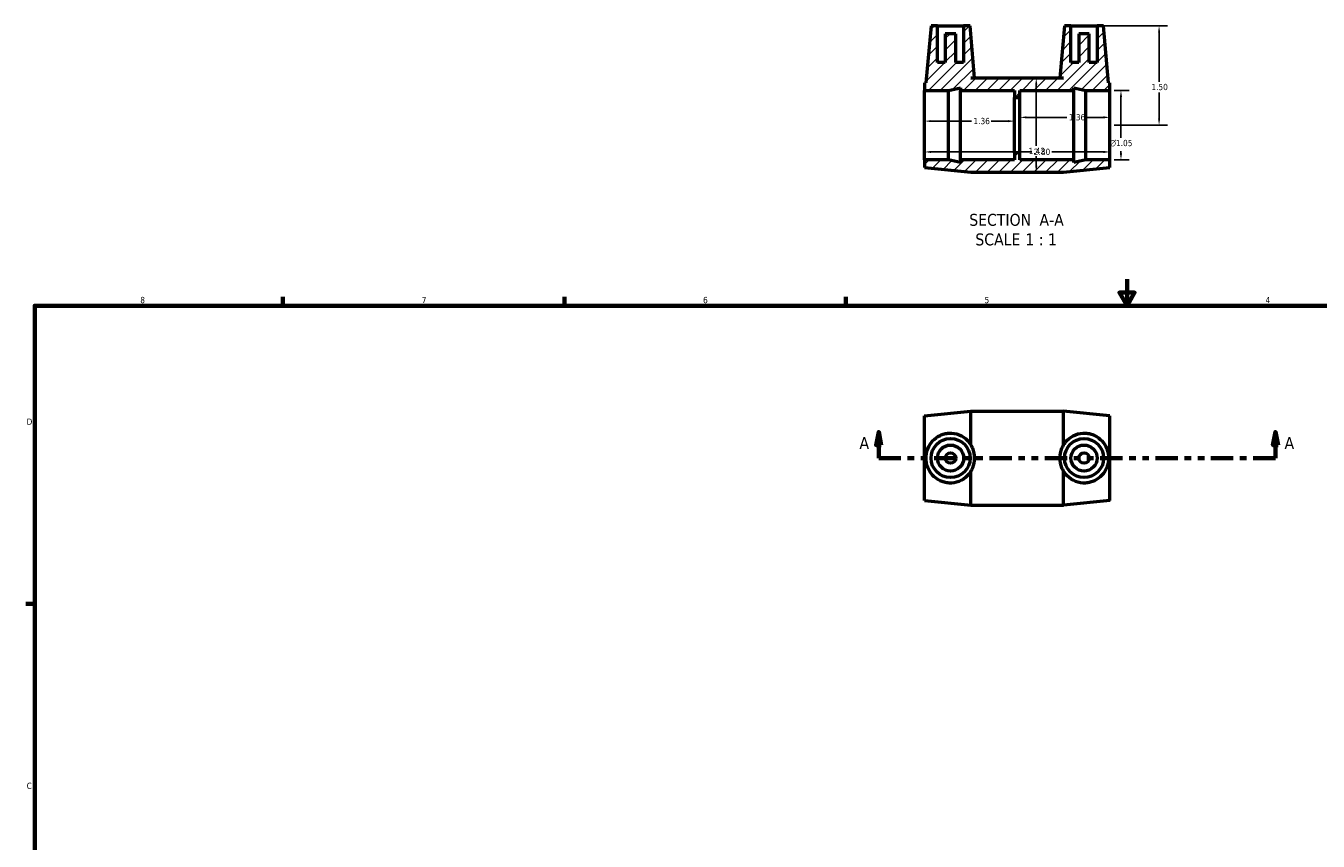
# Model space of a CAD drawing. Header units: inches. Extents: x 0.1 to 36.1, y 0.6 to 25.2.
# Tile 2 of 3: x 0.4 to 19.9, y 12.9 to 25.2. Entities that reach past the tile are written whole.
import ezdxf

# ---------------------------------------------------------------- set-up
doc = ezdxf.new("R2010")
doc.units = ezdxf.units.IN
doc.header["$MEASUREMENT"] = 0
doc.linetypes.add('DOUBLE_DASH_CHAIN', pattern=[1.2403, 0.6614, -0.0827, 0.1654, -0.0827, 0.1654, -0.0827])
for name, color, linetype, lineweight in [('Border (ANSI)', 7, 'Continuous', 70), ('Dimension (ANSI)', 7, 'Continuous', 25), ('Hatch (ANSI)', 7, 'Continuous', 18), ('Section Line (ANSI)', 7, 'DOUBLE_DASH_CHAIN', 70), ('Symbol (ANSI)', 7, 'Continuous', 25), ('Visible (ANSI)', 7, 'Continuous', 50)]:
    doc.layers.add(name, color=color, linetype=linetype, lineweight=lineweight)
doc.styles.add('Label Text (ANSI)', font='tahoma.ttf')
doc.styles.add('Note Text (ANSI)', font='tahoma.ttf')
doc.dimstyles.new('Default (ANSI)', dxfattribs={"dimtxt": 0.094488, "dimasz": 0.098425, "dimexe": 0.125, "dimexo": 0.0625, "dimgap": 0.031496, "dimtad": 0, "dimtih": 1, "dimtoh": 1, "dimrnd": 1e-08, "dimzin": 4, "dimdsep": 46, "dimtxsty": 'Note Text (ANSI)', "dimcen": 0.09, "dimdle": 0.393701, "dimclrd": 256, "dimclre": 256, "dimclrt": 5, "dimadec": 0, "dimazin": 1, "dimtfac": 1, "dimtofl": 0, "dimtmove": 0, "dimatfit": 3, "dimfxl": 1, "dimtolj": 1, "dimtzin": 4, "dimlwd": -1, "dimlwe": -1, "dimarcsym": 0})

# ---------------------------------------------------------------- blocks, each defined once
blk = doc.blocks.new('Borders Default Border')
at = {"layer": 'Border (ANSI)'}
for p, q in [((4.25, 21), (4.25, 21.134)), ((8.5, 21), (8.5, 21.134)), ((12.75, 21), (12.75, 21.134)), ((0.5, 16.5), (0.366, 16.5))]:
    blk.add_line(p, q, dxfattribs=at)
at = {"layer": 'Border (ANSI)', "flags": 128}
for points in [[(17, 21.4), (17, 21), (16.885, 21.2), (17.115, 21.2), (17, 21)], [(0.5, 1), (0.5, 21), (33.5, 21), (33.5, 1), (0.5, 1)]]:
    blk.add_lwpolyline(points, dxfattribs=at)
at = {"layer": 'Border (ANSI)', "color": 5, "true_color": 0x0000ff, "char_height": 0.0945, "attachment_point": 7, "style": 'Note Text (ANSI)'}
for s, insert in [('8', (2.094, 21.038)), ('7', (6.346, 21.04)), ('6', (10.595, 21.038)), ('5', (14.847, 21.038)), ('4', (19.092, 21.04)), ('D', (0.378, 19.203)), ('C', (0.378, 13.701))]:
    blk.add_mtext(s, dxfattribs=dict(at, insert=insert))
blk = doc.blocks.new('2dTransSection0')
at = {"layer": 'Section Line (ANSI)', "linetype": 'Continuous'}
for p, q in [((13.248, 19.094), (13.208, 18.897)), ((13.248, 18.897), (13.248, 19.094)), ((13.287, 18.897), (13.248, 19.094)), ((19.242, 19.094), (19.203, 18.897)), ((19.242, 18.897), (19.242, 19.094)), ((19.282, 18.897), (19.242, 19.094)), ((13.208, 18.897), (13.287, 18.897)), ((13.248, 18.7), (13.248, 18.897)), ((19.203, 18.897), (19.282, 18.897)), ((19.242, 18.7), (19.242, 18.897)), ((13.248, 18.7), (13.56, 18.7)), ((18.93, 18.7), (19.242, 18.7))]:
    blk.add_line(p, q, dxfattribs=at)
at = {"layer": 'Section Line (ANSI)', "linetype": 'DOUBLE_DASH_CHAIN', "ltscale": 0.509025}
blk.add_line((13.248, 18.7), (19.242, 18.7), dxfattribs=at)
at = {"layer": 'Section Line (ANSI)', "linetype": 'Continuous', "flags": 128}
for points in [[(13.287, 18.897), (13.248, 19.094), (13.208, 18.897), (13.287, 18.897)], [(19.282, 18.897), (19.242, 19.094), (19.203, 18.897), (19.282, 18.897)]]:
    blk.add_lwpolyline(points, dxfattribs=at)
at = {"layer": 'Section Line (ANSI)'}
for points in [[(13.287, 18.897), (13.248, 19.094), (13.208, 18.897), (13.287, 18.897)], [(19.282, 18.897), (19.242, 19.094), (19.203, 18.897), (19.282, 18.897)]]:
    blk.add_solid(points, dxfattribs=at)
at = {"layer": 'Section Line (ANSI)', "char_height": 0.18, "attachment_point": 7, "style": 'Label Text (ANSI)'}
for insert in [(12.958, 18.838), (19.379, 18.838)]:
    blk.add_mtext('A', dxfattribs=dict(at, insert=insert))
blk = doc.blocks.new('*D7')
at = {"layer": 'Defpoints', "color": 0, "transparency": 16777216}
for p in [(13.942, 23.728), (15.302, 23.789), (15.302, 23.728)]:
    blk.add_point(p, dxfattribs=at)
at = {"layer": 'Dimension (ANSI)', "transparency": 16777216}
for p, q in [((14.04, 23.789), (14.649, 23.789)), ((15.203, 23.789), (14.945, 23.789))]:
    blk.add_line(p, q, dxfattribs=at)
for points in [[(14.04, 23.805), (14.04, 23.773), (13.942, 23.789)], [(15.203, 23.805), (15.203, 23.773), (15.302, 23.789)]]:
    blk.add_solid(points, dxfattribs=at)
at = {"layer": 'Dimension (ANSI)', "color": 5, "transparency": 16777216, "insert": (14.68, 23.838), "char_height": 0.0945, "attachment_point": 1, "style": 'Note Text (ANSI)'}
blk.add_mtext('\\A1;1.36', dxfattribs=at)
blk = doc.blocks.new('*D8')
at = {"layer": 'Defpoints', "color": 0, "transparency": 16777216}
for p in [(16.742, 23.846), (15.382, 23.728), (16.742, 23.728)]:
    blk.add_point(p, dxfattribs=at)
at = {"layer": 'Dimension (ANSI)', "transparency": 16777216}
for p, q in [((15.48, 23.846), (16.089, 23.846)), ((16.643, 23.846), (16.385, 23.846))]:
    blk.add_line(p, q, dxfattribs=at)
for points in [[(15.48, 23.862), (15.48, 23.83), (15.382, 23.846)], [(16.643, 23.862), (16.643, 23.83), (16.742, 23.846)]]:
    blk.add_solid(points, dxfattribs=at)
at = {"layer": 'Dimension (ANSI)', "color": 5, "transparency": 16777216, "insert": (16.12, 23.895), "char_height": 0.0945, "attachment_point": 1, "style": 'Note Text (ANSI)'}
blk.add_mtext('\\A1;1.36', dxfattribs=at)
blk = doc.blocks.new('*D9')
at = {"layer": 'Defpoints', "color": 0, "transparency": 16777216}
for p in [(13.942, 23.728), (16.742, 23.728), (16.742, 23.324)]:
    blk.add_point(p, dxfattribs=at)
at = {"layer": 'Dimension (ANSI)', "transparency": 16777216}
for p, q in [((14.04, 23.324), (15.56, 23.324)), ((16.643, 23.324), (15.863, 23.324))]:
    blk.add_line(p, q, dxfattribs=at)
for points in [[(14.04, 23.34), (14.04, 23.307), (13.942, 23.324)], [(16.643, 23.34), (16.643, 23.307), (16.742, 23.324)]]:
    blk.add_solid(points, dxfattribs=at)
at = {"layer": 'Dimension (ANSI)', "color": 5, "transparency": 16777216, "insert": (15.592, 23.373), "char_height": 0.0945, "attachment_point": 1, "style": 'Note Text (ANSI)'}
blk.add_mtext('\\A1;2.80', dxfattribs=at)
blk = doc.blocks.new('*D10')
at = {"layer": 'Defpoints', "color": 0, "transparency": 16777216}
for p in [(16.547, 25.228), (16.742, 23.728), (17.484, 23.728)]:
    blk.add_point(p, dxfattribs=at)
at = {"layer": 'Dimension (ANSI)', "transparency": 16777216}
for p, q in [((16.609, 25.228), (17.609, 25.228)), ((17.484, 25.13), (17.484, 24.384)), ((17.484, 23.827), (17.484, 24.223)), ((16.804, 23.728), (17.609, 23.728))]:
    blk.add_line(p, q, dxfattribs=at)
for points in [[(17.468, 25.13), (17.5, 25.13), (17.484, 25.228)], [(17.468, 23.827), (17.5, 23.827), (17.484, 23.728)]]:
    blk.add_solid(points, dxfattribs=at)
at = {"layer": 'Dimension (ANSI)', "color": 5, "transparency": 16777216, "insert": (17.368, 24.352), "char_height": 0.0945, "attachment_point": 1, "style": 'Note Text (ANSI)'}
blk.add_mtext('\\A1;1.50', dxfattribs=at)
blk = doc.blocks.new('*D11')
at = {"layer": 'Defpoints', "color": 0, "transparency": 16777216}
for p in [(16.742, 24.252), (16.742, 23.205), (16.908, 23.205)]:
    blk.add_point(p, dxfattribs=at)
at = {"layer": 'Dimension (ANSI)', "transparency": 16777216}
for p, q in [((16.804, 24.252), (17.033, 24.252)), ((16.908, 24.153), (16.908, 23.538)), ((16.908, 23.303), (16.908, 23.333)), ((16.804, 23.205), (17.033, 23.205))]:
    blk.add_line(p, q, dxfattribs=at)
for points in [[(16.892, 24.153), (16.925, 24.153), (16.908, 24.252)], [(16.892, 23.303), (16.925, 23.303), (16.908, 23.205)]]:
    blk.add_solid(points, dxfattribs=at)
at = {"layer": 'Dimension (ANSI)', "color": 5, "transparency": 16777216, "insert": (16.735, 23.506), "char_height": 0.09449, "attachment_point": 1, "style": 'Note Text (ANSI)'}
blk.add_mtext('\\A1;{\\fAIGDT|b0|i0;\\H0.0945;\\ln}\\fTahoma|b0|i0;\\H0.0945;1.05', dxfattribs=at)
blk = doc.blocks.new('*D12')
at = {"layer": 'Defpoints', "color": 0, "transparency": 16777216}
for p in [(15.629, 24.438), (15.629, 23.018), (15.629, 23.018)]:
    blk.add_point(p, dxfattribs=at)
at = {"layer": 'Dimension (ANSI)', "transparency": 16777216}
for p, q in [((15.629, 24.34), (15.629, 23.418)), ((15.629, 23.117), (15.629, 23.258))]:
    blk.add_line(p, q, dxfattribs=at)
for points in [[(15.612, 24.34), (15.645, 24.34), (15.629, 24.438)], [(15.612, 23.117), (15.645, 23.117), (15.629, 23.018)]]:
    blk.add_solid(points, dxfattribs=at)
at = {"layer": 'Dimension (ANSI)', "color": 5, "transparency": 16777216, "insert": (15.513, 23.386), "char_height": 0.0945, "attachment_point": 1, "style": 'Note Text (ANSI)'}
blk.add_mtext('\\A1;1.42', dxfattribs=at)

msp = doc.modelspace()

# ---------------------------------------------------------------- hatches: boundary and pattern name
at = {"layer": 'Hatch (ANSI)'}
h = msp.add_hatch(dxfattribs=at)
h.set_pattern_fill('ANSI31', color=256, style=0)
h.paths.add_polyline_path([(16.72, 24.369), (16.645, 25.228), (16.547, 25.228), (16.547, 24.677), (16.429, 24.677), (16.429, 25.11), (16.271, 25.11), (16.271, 24.677), (16.153, 24.677), (16.153, 25.228), (16.055, 25.228), (15.986, 24.444), (16.042, 24.438), (14.642, 24.438), (14.698, 24.444), (14.629, 25.228), (14.531, 25.228), (14.531, 24.677), (14.413, 24.677), (14.413, 25.11), (14.255, 25.11), (14.255, 24.677), (14.137, 24.677), (14.137, 25.228), (14.039, 25.228), (13.963, 24.369), (13.942, 24.367), (13.942, 24.252), (14.305, 24.252), (14.486, 24.29), (14.486, 24.252), (15.302, 24.252), (15.302, 24.147), (15.382, 24.147), (15.382, 24.252), (16.198, 24.252), (16.198, 24.29), (16.379, 24.252), (16.742, 24.252), (16.742, 24.367)])
h.paths.add_polyline_path([(14.642, 23.018), (16.042, 23.018), (16.742, 23.089), (16.742, 23.205), (16.379, 23.205), (16.198, 23.166), (16.198, 23.205), (15.382, 23.205), (15.382, 23.309), (15.302, 23.309), (15.302, 23.205), (14.486, 23.205), (14.486, 23.166), (14.305, 23.205), (13.942, 23.205), (13.942, 23.089)])

# ---------------------------------------------------------------- linework, layer by layer
at = {"layer": 'Visible (ANSI)'}
for p, q in [((14.039, 25.228), (13.963, 24.369)), ((14.137, 25.228), (14.039, 25.228)), ((14.137, 24.677), (14.137, 25.228)), ((14.137, 25.228), (14.531, 25.228)), ((14.629, 25.228), (14.531, 25.228)), ((14.531, 25.228), (14.531, 24.677)), ((14.698, 24.444), (14.629, 25.228)), ((16.055, 25.228), (15.986, 24.444)), ((16.153, 25.228), (16.055, 25.228)), ((16.153, 24.677), (16.153, 25.228)), ((16.153, 25.228), (16.547, 25.228)), ((16.645, 25.228), (16.547, 25.228)), ((16.547, 25.228), (16.547, 24.677)), ((16.72, 24.369), (16.645, 25.228)), ((14.413, 25.11), (14.255, 25.11)), ((14.255, 25.11), (14.255, 24.677)), ((14.413, 24.677), (14.413, 25.11)), ((16.429, 25.11), (16.271, 25.11)), ((16.271, 25.11), (16.271, 24.677)), ((16.429, 24.677), (16.429, 25.11)), ((14.255, 24.677), (14.137, 24.677)), ((14.531, 24.677), (14.413, 24.677)), ((16.271, 24.677), (16.153, 24.677)), ((16.547, 24.677), (16.429, 24.677)), ((14.642, 24.438), (14.698, 24.444)), ((16.042, 24.438), (14.642, 24.438)), ((15.986, 24.444), (16.042, 24.438)), ((13.963, 24.369), (13.942, 24.367)), ((13.942, 24.367), (13.942, 24.252)), ((13.942, 24.252), (14.305, 24.252)), ((13.942, 23.205), (13.942, 24.252)), ((14.305, 24.252), (14.486, 24.29)), ((14.305, 23.205), (14.305, 24.252)), ((14.486, 24.29), (14.486, 24.252)), ((14.486, 24.252), (15.302, 24.252)), ((14.486, 23.205), (14.486, 24.252)), ((15.302, 24.252), (15.302, 24.147)), ((15.382, 24.147), (15.382, 24.252)), ((15.382, 24.252), (16.198, 24.252)), ((16.198, 24.252), (16.198, 24.29)), ((16.198, 24.29), (16.379, 24.252)), ((16.198, 23.205), (16.198, 24.252)), ((16.379, 24.252), (16.742, 24.252)), ((16.379, 23.205), (16.379, 24.252)), ((16.742, 24.367), (16.72, 24.369)), ((16.742, 24.252), (16.742, 24.367)), ((16.742, 23.205), (16.742, 24.252)), ((15.302, 24.147), (15.382, 24.147)), ((15.302, 23.309), (15.302, 24.147)), ((15.382, 23.309), (15.382, 24.147)), ((15.382, 23.309), (15.302, 23.309)), ((15.302, 23.309), (15.302, 23.205)), ((15.382, 23.205), (15.382, 23.309)), ((14.305, 23.205), (13.942, 23.205)), ((13.942, 23.205), (13.942, 23.089)), ((13.942, 23.089), (14.642, 23.018)), ((14.486, 23.166), (14.305, 23.205)), ((15.302, 23.205), (14.486, 23.205)), ((14.486, 23.205), (14.486, 23.166)), ((16.198, 23.205), (15.382, 23.205)), ((16.042, 23.018), (16.742, 23.089)), ((16.379, 23.205), (16.198, 23.166)), ((16.198, 23.166), (16.198, 23.205)), ((16.742, 23.205), (16.379, 23.205)), ((16.742, 23.089), (16.742, 23.205)), ((14.642, 23.018), (16.042, 23.018)), ((13.942, 19.339), (14.642, 19.41)), ((13.942, 18.061), (13.942, 19.339)), ((14.642, 18.899), (14.642, 19.41)), ((14.642, 19.41), (16.042, 19.41)), ((16.042, 18.899), (16.042, 19.41)), ((16.742, 19.339), (16.042, 19.41)), ((16.742, 18.061), (16.742, 19.339)), ((14.642, 17.99), (14.642, 18.5)), ((16.042, 17.99), (16.042, 18.5)), ((13.942, 18.061), (14.642, 17.99)), ((14.642, 17.99), (16.042, 17.99)), ((16.742, 18.061), (16.042, 17.99))]:
    msp.add_line(p, q, dxfattribs=at)
for centre, radius in [((14.334, 18.7), 0.295), ((16.35, 18.7), 0.295), ((14.334, 18.7), 0.197), ((14.334, 18.7), 0.0787), ((16.35, 18.7), 0.197), ((16.35, 18.7), 0.0787)]:
    msp.add_circle(centre, radius, dxfattribs=at)
for points in [[(14.698, 24.444), (14.698, 24.444), (14.695, 24.442), (14.689, 24.438)], [(15.986, 24.444), (15.986, 24.444), (15.989, 24.442), (15.995, 24.438)]]:
    msp.add_open_spline(points, degree=3, dxfattribs=at)
for points, knots in [([(14.31, 18.323), (14.287, 18.324), (14.264, 18.328), (14.218, 18.34), (14.196, 18.348), (14.132, 18.379), (14.093, 18.408), (14.033, 18.474), (14.007, 18.515), (13.972, 18.605), (13.963, 18.654), (13.963, 18.746), (13.972, 18.795), (14.007, 18.884), (14.033, 18.926), (14.093, 18.991), (14.132, 19.021), (14.196, 19.052), (14.218, 19.06), (14.264, 19.072), (14.287, 19.075), (14.361, 19.079), (14.414, 19.071), (14.51, 19.033), (14.553, 19.003), (14.607, 18.949), (14.626, 18.925), (14.642, 18.899)], [0, 0, 0, 0, 0.17352, 0.17352, 0.34704, 0.34704, 0.694081, 0.694081, 1.044672, 1.044672, 1.395263, 1.395263, 1.745854, 1.745854, 2.096445, 2.096445, 2.443486, 2.443486, 2.617006, 2.617006, 2.790526, 2.790526, 3.182801, 3.182801, 3.575076, 3.575076, 3.807695, 3.807695, 3.807695, 3.807695]), ([(16.042, 18.899), (16.058, 18.925), (16.077, 18.949), (16.131, 19.003), (16.174, 19.033), (16.27, 19.071), (16.323, 19.079), (16.397, 19.075), (16.42, 19.072), (16.465, 19.06), (16.488, 19.052), (16.552, 19.021), (16.59, 18.991), (16.65, 18.926), (16.677, 18.884), (16.712, 18.795), (16.72, 18.746), (16.72, 18.654), (16.712, 18.605), (16.677, 18.515), (16.65, 18.474), (16.59, 18.408), (16.552, 18.379), (16.488, 18.348), (16.465, 18.34), (16.42, 18.328), (16.397, 18.324), (16.374, 18.323)], [-3.807695, -3.807695, -3.807695, -3.807695, -3.575076, -3.575076, -3.182801, -3.182801, -2.790526, -2.790526, -2.617006, -2.617006, -2.443486, -2.443486, -2.096445, -2.096445, -1.745854, -1.745854, -1.395263, -1.395263, -1.044672, -1.044672, -0.694081, -0.694081, -0.34704, -0.34704, -0.17352, -0.17352, 0, 0, 0, 0]), ([(14.642, 18.5), (14.652, 18.517), (14.661, 18.534), (14.688, 18.599), (14.698, 18.65), (14.698, 18.749), (14.688, 18.801), (14.661, 18.866), (14.652, 18.883), (14.642, 18.899)], [1.017168, 1.017168, 1.017168, 1.017168, 1.161055, 1.161055, 1.537562, 1.537562, 1.914068, 1.914068, 2.057955, 2.057955, 2.057955, 2.057955]), ([(16.042, 18.5), (16.032, 18.517), (16.023, 18.534), (15.996, 18.599), (15.986, 18.65), (15.986, 18.749), (15.996, 18.801), (16.023, 18.866), (16.032, 18.883), (16.042, 18.899)], [1.017168, 1.017168, 1.017168, 1.017168, 1.161055, 1.161055, 1.537562, 1.537562, 1.914068, 1.914068, 2.057955, 2.057955, 2.057955, 2.057955]), ([(14.642, 18.5), (14.626, 18.474), (14.607, 18.451), (14.553, 18.396), (14.51, 18.367), (14.414, 18.329), (14.361, 18.32), (14.31, 18.323)], [-1.017168, -1.017168, -1.017168, -1.017168, -0.784549, -0.784549, -0.392275, -0.392275, 0, 0, 0, 0]), ([(16.374, 18.323), (16.323, 18.32), (16.27, 18.329), (16.174, 18.367), (16.131, 18.396), (16.077, 18.451), (16.058, 18.474), (16.042, 18.5)], [0, 0, 0, 0, 0.392275, 0.392275, 0.784549, 0.784549, 1.017168, 1.017168, 1.017168, 1.017168])]:
    msp.add_open_spline(points, degree=3, knots=knots, dxfattribs=at)

# ---------------------------------------------------------------- block references
msp.add_blockref('Borders Default Border', (0, 0))
at = {"layer": 'Section Line (ANSI)'}
msp.add_blockref('2dTransSection0', (0, 0), dxfattribs=at)

# ---------------------------------------------------------------- texts
at = {"layer": 'Symbol (ANSI)', "char_height": 0.18, "attachment_point": 7, "style": 'Label Text (ANSI)'}
for s, insert in [('SECTION', (14.616, 22.205)), (' A-A', (15.61, 22.208)), ('SCALE', (14.708, 21.909)), (' 1 : 1', (15.396, 21.912))]:
    msp.add_mtext(s, dxfattribs=dict(at, insert=insert))

# ---------------------------------------------------------------- dimensions: what is measured, and where the dimension line sits
at = {"layer": 'Dimension (ANSI)'}
for base, p1, p2, angle, override, picture, middle in [((17.484, 23.728), (16.547, 25.228), (16.742, 23.728), 90, {"dimgap": 0.031496, "dimdec": 2, "dimtol": 0, "dimlim": 0, "dimtp": 0, "dimtm": 0, "dimtdec": 2, "dimatfit": 1}, '*D10', (17.484, 24.303)), ((15.629, 23.018), (15.629, 24.438), (15.629, 23.018), 90, {"dimgap": 0.031496, "dimdec": 2, "dimse1": 1, "dimse2": 1, "dimtol": 0, "dimlim": 0, "dimtp": 0, "dimtm": 0, "dimtdec": 2, "dimatfit": 1}, '*D12', (15.629, 23.338)), ((15.302, 23.789), (13.942, 23.728), (15.302, 23.728), 180, {"dimgap": 0.031496, "dimtih": 0, "dimtoh": 0, "dimdec": 2, "dimse1": 1, "dimse2": 1, "dimtol": 0, "dimlim": 0, "dimtp": 0, "dimtm": 0, "dimtdec": 2, "dimatfit": 1}, '*D7', (14.797, 23.789)), ((16.742, 23.846), (15.382, 23.728), (16.742, 23.728), 180, {"dimgap": 0.031496, "dimtih": 0, "dimtoh": 0, "dimdec": 2, "dimse1": 1, "dimse2": 1, "dimtol": 0, "dimlim": 0, "dimtp": 0, "dimtm": 0, "dimtdec": 2, "dimatfit": 1}, '*D8', (16.237, 23.846)), ((16.742, 23.324), (13.942, 23.728), (16.742, 23.728), 180, {"dimgap": 0.031496, "dimtih": 0, "dimtoh": 0, "dimdec": 2, "dimse1": 1, "dimse2": 1, "dimtol": 0, "dimlim": 0, "dimtp": 0, "dimtm": 0, "dimtdec": 2, "dimatfit": 1}, '*D9', (15.712, 23.324))]:
    dim = msp.add_linear_dim(base=base, p1=p1, p2=p2, angle=angle, dimstyle='Default (ANSI)', override=override, dxfattribs=at)
    dim.commit()
    dim.dimension.update_dxf_attribs({"geometry": picture, "text_midpoint": middle, "dimtype": 160})
dim = msp.add_linear_dim(base=(16.908, 23.205), p1=(16.742, 24.252), p2=(16.742, 23.205), angle=90, text='{\\fAIGDT|b0|i0;\\H0.0945;\\ln}\\fTahoma|b0|i0;\\H0.0945;<>', dimstyle='Default (ANSI)', override={"dimgap": 0.031496, "dimdec": 2, "dimtol": 0, "dimlim": 0, "dimtp": 0, "dimtm": 0, "dimtdec": 2, "dimatfit": 1}, dxfattribs=at)
dim.commit()
dim.dimension.update_dxf_attribs({"geometry": '*D11', "text_midpoint": (16.908, 23.435), "dimtype": 160})

doc.saveas('drawing.dxf')
